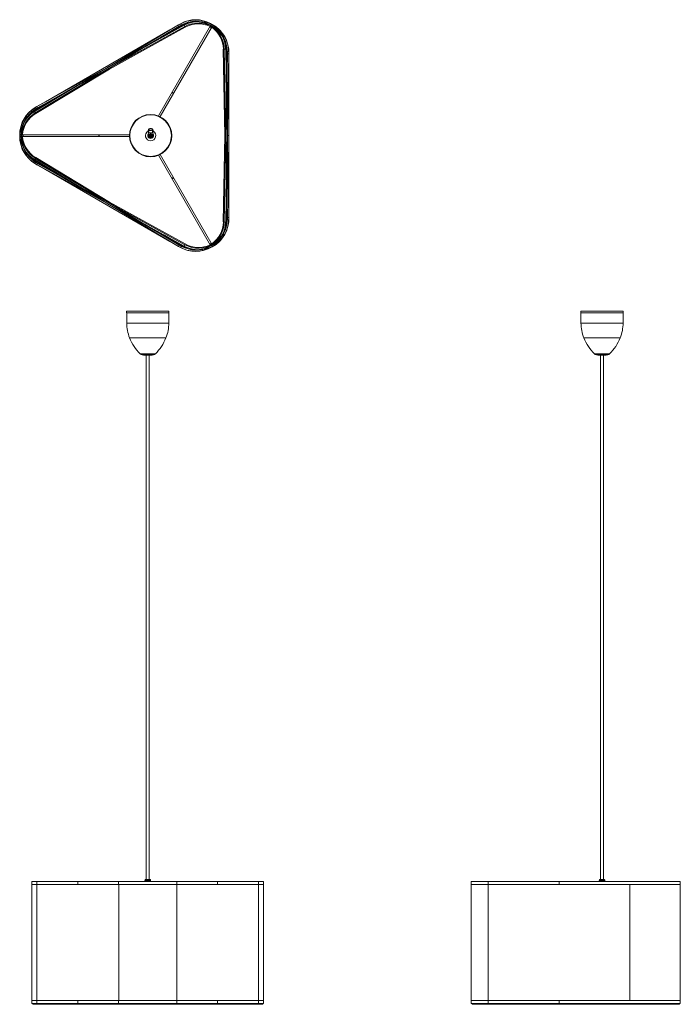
# Model space of a CAD drawing. Header units: millimetres. Extents: x -189 to 950, y -1530 to 167.
import ezdxf

# ---------------------------------------------------------------- set-up
doc = ezdxf.new("R2010")
doc.units = ezdxf.units.MM

msp = doc.modelspace()

# ---------------------------------------------------------------- linework, layer by layer
at = {"color": 7, "linetype": 'Continuous', "lineweight": 15}
for p, q in [((84.7, 158.1), (-163.7, 8.4)), ((88.3, 159.8), (-162.8, 14.8)), ((-162.4, 6.2), (86, 155.9)), ((-161.6, 12.6), (89.6, 157.6)), ((94.3, 157.3), (-159.5, 17.1)), ((-158.3, 14.9), (95.5, 155.1)), ((95.6, 155), (-34.8, 83)), ((-34.1, 81.8), (96.3, 153.8)), ((27.1, 120.3), (94.2, 157.4)), ((139.9, 156.6), (50.1, 1)), ((52.8, -0.2), (142.5, 155.1)), ((69.9, 149.3), (84.6, 158.2)), ((89.6, 157.5), (71.3, 147)), ((72, 145.7), (90.3, 156.3)), ((84.6, 158.2), (86, 155.9)), ((88.3, 159.8), (90.3, 156.3)), ((94.2, 157.4), (96.3, 153.8)), ((-144.6, 25.5), (69.9, 149.3)), ((71.3, 147), (27.1, 120.3)), ((60.6, 138.8), (72, 145.7)), ((166, 116), (161.8, 115.9)), ((161.8, 115.9), (164.7, -33)), ((166.1, -33), (163.3, 115.9)), ((163.4, 115.9), (168.9, -174)), ((168.9, 108.1), (163.4, -181.9)), ((171.4, -174), (165.9, 116)), ((165.9, -181.9), (171.4, 108)), ((166, 116), (167.5, 39.3)), ((167, 112), (167, 90.9)), ((171.1, 112), (167, 112)), ((168.4, 90.9), (168.4, 112)), ((168.5, 112), (168.5, -178)), ((171.5, 108), (168.9, 108.1)), ((171.1, -178), (171.1, 112)), ((171.5, 108), (171.2, 90.9)), ((-37.3, 87.4), (-36, 85.1)), ((167, 90.9), (166.7, 77.6)), ((167.5, 39.3), (168.4, 90.9)), ((171.2, 90.9), (171.2, -156.8)), ((-34.8, 83), (-162.3, 6.1)), ((-161.6, 4.9), (-34.1, 81.8)), ((-163.7, 8.5), (-98, 48.1)), ((-98, 48.1), (-143.2, 23.1)), ((-143.2, 23.1), (-161.5, 12.5)), ((-160.8, 11.3), (-142.5, 21.8)), ((-159.6, 17.2), (-144.6, 25.5)), ((-159.6, 17.2), (-158.3, 14.9)), ((-142.5, 21.8), (-130.9, 28.3)), ((-163.7, 8.5), (-161.6, 4.9)), ((-162.8, 14.8), (-160.8, 11.3)), ((0, -31.5), (-185.9, -31.5)), ((164.7, -33), (161.8, -181.8)), ((163.3, -181.9), (166.1, -33)), ((171.2, -33), (168.5, -33)), ((-185.9, -34.5), (0, -34.5)), ((50.1, -66.9), (139.9, -222.6)), ((142.5, -221.1), (52.8, -65.7)), ((-163.7, -74.4), (-161.6, -70.8)), ((-163.7, -74.3), (84.7, -224)), ((-98, -114), (-163.7, -74.4)), ((-162.8, -80.8), (-160.8, -77.2)), ((-162.8, -80.8), (88.3, -225.8)), ((86, -221.9), (-162.4, -72.2)), ((-162.3, -72.1), (-34.8, -149)), ((-34.1, -147.7), (-161.6, -70.8)), ((89.6, -223.6), (-161.6, -78.6)), ((-161.5, -78.5), (-143.2, -89.1)), ((-142.5, -87.8), (-160.8, -77.2)), ((-159.6, -83.1), (-158.3, -80.8)), ((-144.6, -91.4), (-159.6, -83.1)), ((-159.5, -83), (94.3, -223.3)), ((95.5, -221.1), (-158.3, -80.8)), ((69.9, -215.3), (-144.6, -91.4)), ((-143.2, -89.1), (-98, -114)), ((-130.9, -94.2), (-142.5, -87.8)), ((167.5, -105.2), (166, -181.9)), ((168.4, -156.8), (167.5, -105.2)), ((-37.3, -153.3), (-36, -151.1)), ((-34.8, -149), (95.6, -221)), ((96.3, -219.7), (-34.1, -147.7)), ((166.7, -143.5), (167, -156.8)), ((167, -156.8), (167, -178)), ((168.4, -178), (168.4, -156.8)), ((171.2, -156.8), (171.5, -174)), ((94.2, -223.4), (27.1, -186.3)), ((27.1, -186.3), (71.3, -212.9)), ((166, -181.9), (161.8, -181.8)), ((171.1, -178), (167, -178)), ((171.5, -174), (168.9, -174)), ((72, -211.7), (60.6, -204.8)), ((84.6, -224.1), (69.9, -215.3)), ((71.3, -212.9), (89.6, -223.5)), ((90.3, -222.2), (72, -211.7)), ((94.2, -223.4), (96.3, -219.7)), ((84.6, -224.1), (86, -221.9)), ((88.3, -225.8), (90.3, -222.2)), ((-5, -335.6), (-5, -338.2)), ((-5, -335.6), (68.1, -335.6)), ((-5, -338.2), (68.1, -338.2)), ((-4.7, -338.2), (-4.7, -356.1)), ((67.8, -356.1), (67.8, -338.2)), ((68.1, -338.2), (68.1, -335.6)), ((778.1, -335.6), (778.1, -338.2)), ((778.1, -335.6), (851.2, -335.6)), ((778.1, -338.2), (851.2, -338.2)), ((778.4, -338.2), (778.4, -356.1)), ((850.9, -356.1), (850.9, -338.2)), ((851.2, -338.2), (851.2, -335.6)), ((26.6, -411.6), (36.5, -411.6)), ((29.1, -411.6), (29.1, -1315.5)), ((34, -1315.5), (34, -411.6)), ((809.7, -411.6), (819.7, -411.6)), ((812.2, -411.6), (812.2, -1315.5)), ((817.1, -1315.5), (817.1, -411.6)), ((-168.2, -1318.9), (-168.2, -1323.8)), ((231.4, -1323.8), (-168.2, -1323.8)), ((-168.1, -1318.8), (22.5, -1318.8)), ((-168.1, -1323.8), (-168.1, -1524)), ((-159.6, -1323.8), (-159.6, -1318.9)), ((-159.4, -1323.8), (-159.4, -1524)), ((-88.8, -1323.8), (-88.8, -1318.9)), ((-18.6, -1323.8), (-18.6, -1318.9)), ((-18.4, -1323.8), (-18.4, -1524)), ((27.1, -1315.5), (26.6, -1318.8)), ((27.1, -1315.5), (26.6, -1318.8)), ((27.1, -1315.5), (26.6, -1318.8)), ((27.2, -1315.5), (26.7, -1318.8)), ((27.4, -1315.5), (26.9, -1318.8)), ((27.5, -1315.5), (27.1, -1318.8)), ((27.1, -1315.5), (27.1, -1315.5)), ((27.2, -1315.5), (27.4, -1315.5)), ((27.2, -1315.5), (27.2, -1315.5)), ((27.7, -1315.5), (27.3, -1318.8)), ((27.5, -1315.5), (27.4, -1315.5)), ((27.7, -1315.5), (27.5, -1315.5)), ((28, -1315.5), (27.6, -1318.8)), ((28, -1315.5), (27.7, -1315.5)), ((28.2, -1315.5), (27.9, -1318.8)), ((28.2, -1315.5), (28, -1315.5)), ((28.5, -1315.5), (28.2, -1318.8)), ((28.5, -1315.5), (28.2, -1315.5)), ((28.9, -1315.5), (28.5, -1315.5)), ((28.9, -1315.5), (28.6, -1318.8)), ((29.2, -1315.5), (28.9, -1315.5)), ((29.2, -1315.5), (29, -1318.8)), ((29.6, -1315.5), (29.2, -1315.5)), ((29.6, -1315.5), (29.4, -1318.8)), ((30, -1315.5), (29.6, -1315.5)), ((30, -1315.5), (29.8, -1318.8)), ((33.5, -1315.5), (30, -1315.5)), ((30.4, -1315.5), (30.2, -1318.8)), ((30.8, -1315.5), (30.7, -1318.8)), ((31.2, -1315.5), (31.2, -1318.8)), ((32, -1318.8), (31.9, -1315.5)), ((32.4, -1318.8), (32.3, -1315.5)), ((32.4, -1315.5), (32.5, -1318.8)), ((32.9, -1318.8), (32.7, -1315.5)), ((32.8, -1315.5), (33, -1318.8)), ((33.3, -1318.8), (33.1, -1315.5)), ((33.2, -1315.5), (33.4, -1318.8)), ((33.7, -1318.8), (33.5, -1315.5)), ((33.9, -1315.5), (33.5, -1315.5)), ((33.6, -1315.5), (33.8, -1318.8)), ((34.2, -1318.8), (33.9, -1315.5)), ((34.2, -1315.5), (33.9, -1315.5)), ((34.6, -1318.8), (34.2, -1315.5)), ((34.6, -1315.5), (34.3, -1315.5)), ((34.9, -1318.8), (34.6, -1315.5)), ((34.9, -1315.5), (34.6, -1315.5)), ((35.3, -1318.8), (34.9, -1315.5)), ((35.1, -1315.5), (34.9, -1315.5)), ((35.6, -1318.8), (35.1, -1315.5)), ((35.4, -1315.5), (35.2, -1315.5)), ((35.8, -1318.8), (35.4, -1315.5)), ((35.6, -1315.5), (35.4, -1315.5)), ((36.1, -1318.8), (35.6, -1315.5)), ((35.8, -1315.5), (35.6, -1315.5)), ((36.2, -1318.8), (35.8, -1315.5)), ((35.8, -1315.5), (35.9, -1315.5)), ((36.4, -1318.8), (35.9, -1315.5)), ((35.9, -1315.5), (35.9, -1315.5)), ((36.5, -1318.8), (36, -1315.5)), ((36, -1315.5), (36, -1315.5)), ((36.6, -1318.8), (36.1, -1315.5)), ((36.6, -1318.8), (36.1, -1315.5)), ((40.7, -1318.8), (76.3, -1318.8)), ((79.4, -1318.8), (231.3, -1318.8)), ((81.6, -1323.8), (81.6, -1524)), ((81.7, -1323.8), (81.7, -1318.9)), ((151.9, -1323.8), (151.9, -1318.9)), ((222.6, -1323.8), (222.6, -1524)), ((222.7, -1323.8), (222.7, -1318.9)), ((231.2, -1524), (231.2, -1323.8)), ((231.4, -1323.8), (231.4, -1318.9)), ((589, -1318.9), (589, -1323.8)), ((949.7, -1323.8), (589, -1323.8)), ((589.1, -1318.8), (912.7, -1318.8)), ((589.1, -1323.8), (589.1, -1524)), ((618.6, -1323.8), (618.6, -1318.9)), ((618.6, -1323.8), (618.6, -1524)), ((740.8, -1323.8), (740.8, -1318.9)), ((810.2, -1315.5), (809.7, -1318.8)), ((810.2, -1315.5), (809.7, -1318.8)), ((810.3, -1315.5), (809.8, -1318.8)), ((810.4, -1315.5), (809.9, -1318.8)), ((810.6, -1315.5), (810.1, -1318.8)), ((810.7, -1315.5), (810.3, -1318.8)), ((810.3, -1315.5), (810.3, -1315.5)), ((810.3, -1315.5), (810.3, -1315.5)), ((810.6, -1315.5), (810.4, -1315.5)), ((810.4, -1315.5), (810.4, -1315.5)), ((811, -1315.5), (810.5, -1318.8)), ((810.7, -1315.5), (810.6, -1315.5)), ((811, -1315.5), (810.7, -1315.5)), ((811.2, -1315.5), (810.8, -1318.8)), ((811.2, -1315.5), (811, -1315.5)), ((811.5, -1315.5), (811.1, -1318.8)), ((811.5, -1315.5), (811.2, -1315.5)), ((811.8, -1315.5), (811.5, -1318.8)), ((811.8, -1315.5), (811.5, -1315.5)), ((812.2, -1315.5), (811.8, -1315.5)), ((812.2, -1315.5), (811.9, -1318.8)), ((812.5, -1315.5), (812.2, -1315.5)), ((812.5, -1315.5), (812.3, -1318.8)), ((812.9, -1315.5), (812.5, -1315.5)), ((812.9, -1315.5), (812.7, -1318.8)), ((813.3, -1315.5), (812.9, -1315.5)), ((813.3, -1315.5), (813.1, -1318.8)), ((816.4, -1315.5), (813.3, -1315.5)), ((813.6, -1318.8), (813.7, -1315.5)), ((814.1, -1315.5), (814, -1318.8)), ((814.5, -1315.5), (814.5, -1318.8)), ((815.3, -1318.8), (815.2, -1315.5)), ((815.3, -1315.5), (815.4, -1318.8)), ((815.8, -1318.8), (815.6, -1315.5)), ((815.7, -1315.5), (815.9, -1318.8)), ((816, -1315.5), (816.2, -1318.8)), ((816.1, -1315.5), (816.3, -1318.8)), ((816.6, -1318.8), (816.4, -1315.5)), ((816.8, -1315.5), (816.4, -1315.5)), ((816.5, -1315.5), (816.7, -1318.8)), ((817.1, -1318.8), (816.8, -1315.5)), ((817.2, -1315.5), (816.8, -1315.5)), ((816.9, -1315.5), (817.1, -1318.8)), ((817.5, -1318.8), (817.2, -1315.5)), ((817.5, -1315.5), (817.2, -1315.5)), ((817.9, -1318.8), (817.5, -1315.5)), ((817.8, -1315.5), (817.5, -1315.5)), ((818.2, -1318.8), (817.8, -1315.5)), ((818.1, -1315.5), (817.8, -1315.5)), ((818.5, -1318.8), (818.1, -1315.5)), ((818.4, -1315.5), (818.1, -1315.5)), ((818.8, -1318.8), (818.4, -1315.5)), ((818.6, -1315.5), (818.4, -1315.5)), ((819.1, -1318.8), (818.6, -1315.5)), ((818.8, -1315.5), (818.6, -1315.5)), ((819.3, -1318.8), (818.8, -1315.5)), ((818.8, -1315.5), (819, -1315.5)), ((819.4, -1318.8), (819, -1315.5)), ((819, -1315.5), (819, -1315.5)), ((819.6, -1318.8), (819.1, -1315.5)), ((819.1, -1315.5), (819.1, -1315.5)), ((819.1, -1315.5), (819.1, -1315.5)), ((819.7, -1318.8), (819.2, -1315.5)), ((819.7, -1318.8), (819.2, -1315.5)), ((862.9, -1323.8), (862.9, -1524)), ((928.5, -1318.8), (948.9, -1318.8)), ((949.2, -1318.8), (949.6, -1318.8)), ((949.5, -1524), (949.5, -1323.8)), ((949.7, -1323.8), (949.7, -1318.9)), ((-168.2, -1524), (-168.2, -1528.9)), ((231.4, -1524), (-168.2, -1524)), ((-159.6, -1524), (-159.6, -1528.9)), ((-88.8, -1524), (-88.8, -1528.9)), ((-18.6, -1524), (-18.6, -1528.9)), ((81.7, -1524), (81.7, -1528.9)), ((151.9, -1524), (151.9, -1528.9)), ((222.7, -1524), (222.7, -1528.9)), ((231.4, -1528.9), (231.4, -1524)), ((589, -1524), (589, -1528.9)), ((949.7, -1524), (589, -1524)), ((618.6, -1524), (618.6, -1528.9)), ((740.8, -1524), (740.8, -1528.9)), ((949.7, -1528.9), (949.7, -1524)), ((-168.1, -1529), (22.5, -1529)), ((-165.6, -1530.4), (228.7, -1530.4)), ((31.6, -1529), (231.3, -1529)), ((589.1, -1529), (949.6, -1529)), ((591.6, -1530.4), (947, -1530.4))]:
    msp.add_line(p, q, dxfattribs=at)
at = {"color": 8, "linetype": 'Continuous', "lineweight": 15}
for p, q in [((73.1, 41), (75.7, 39.5)), ((-52.3, -34.5), (-52.3, -31.5)), ((36.4, -30.5), (36.1, -30)), ((36.2, -35.9), (36.6, -35.2)), ((75.7, -105.4), (73.1, -106.9)), ((-4.7, -356.1), (67.8, -356.1)), ((778.4, -356.1), (850.9, -356.1)), ((0.3, -381.6), (62.8, -381.6)), ((783.5, -381.6), (845.9, -381.6)), ((18.5, -409.2), (44.6, -409.2)), ((21.8, -411), (41.3, -411)), ((801.6, -409.2), (827.8, -409.2)), ((804.9, -411), (824.4, -411)), ((-18.6, -1318.9), (-168.2, -1318.9)), ((231.4, -1318.9), (-15.7, -1318.9)), ((26.6, -1318.8), (27.1, -1315.5)), ((26.6, -1318.8), (27.1, -1315.5)), ((27.2, -1315.5), (26.7, -1318.8)), ((26.7, -1318.8), (27.2, -1315.5)), ((26.8, -1318.8), (27.3, -1315.5)), ((27.3, -1315.5), (26.8, -1318.8)), ((27, -1318.8), (27.4, -1315.5)), ((27.5, -1315.5), (27, -1318.8)), ((27.2, -1318.8), (27.6, -1315.5)), ((27.6, -1315.5), (27.2, -1318.8)), ((27.4, -1318.8), (27.8, -1315.5)), ((27.9, -1315.5), (27.5, -1318.8)), ((27.7, -1318.8), (28.1, -1315.5)), ((28.1, -1315.5), (27.7, -1318.8)), ((28, -1318.8), (28.3, -1315.5)), ((28.4, -1315.5), (28.1, -1318.8)), ((28.3, -1318.8), (28.7, -1315.5)), ((28.7, -1315.5), (28.4, -1318.8)), ((28.7, -1318.8), (29, -1315.5)), ((29.1, -1315.5), (28.8, -1318.8)), ((28.9, -1318.8), (29.2, -1315.5)), ((29.1, -1318.8), (29.4, -1315.5)), ((29.4, -1315.5), (29.2, -1318.8)), ((29.3, -1318.8), (29.6, -1315.5)), ((29.6, -1318.8), (29.7, -1315.5)), ((29.8, -1315.5), (29.6, -1318.8)), ((29.7, -1318.8), (29.9, -1315.5)), ((30, -1318.8), (30.1, -1315.5)), ((30.2, -1315.5), (30.1, -1318.8)), ((30.2, -1318.8), (30.3, -1315.5)), ((30.5, -1318.8), (30.6, -1315.5)), ((30.6, -1315.5), (30.5, -1318.8)), ((30.6, -1318.8), (30.7, -1315.5)), ((30.7, -1318.8), (30.8, -1315.5)), ((30.9, -1318.8), (31, -1315.5)), ((31, -1315.5), (31, -1318.8)), ((31.1, -1318.8), (31.1, -1315.5)), ((31.2, -1318.8), (31.2, -1315.5)), ((31.4, -1318.8), (31.4, -1315.5)), ((31.5, -1315.5), (31.5, -1318.8)), ((31.5, -1318.8), (31.5, -1315.5)), ((31.6, -1315.5), (31.6, -1318.8)), ((31.7, -1318.8), (31.7, -1315.5)), ((31.9, -1318.8), (31.8, -1315.5)), ((31.9, -1315.5), (31.9, -1318.8)), ((32, -1315.5), (32.1, -1318.8)), ((32.1, -1318.8), (32.1, -1315.5)), ((32.4, -1318.8), (32.3, -1315.5)), ((32.3, -1315.5), (32.4, -1318.8)), ((32.6, -1318.8), (32.5, -1315.5)), ((32.8, -1318.8), (32.7, -1315.5)), ((32.7, -1315.5), (32.9, -1318.8)), ((33, -1318.8), (32.9, -1315.5)), ((33.3, -1318.8), (33.1, -1315.5)), ((33.5, -1318.8), (33.3, -1315.5)), ((33.7, -1318.8), (33.5, -1315.5)), ((33.9, -1318.8), (33.7, -1315.5)), ((34.1, -1318.8), (33.9, -1315.5)), ((33.9, -1315.5), (34.2, -1318.8)), ((34.3, -1318.8), (34, -1315.5)), ((34.5, -1318.8), (34.2, -1315.5)), ((34.3, -1315.5), (34.6, -1318.8)), ((34.7, -1318.8), (34.4, -1315.5)), ((34.9, -1318.8), (34.6, -1315.5)), ((35.1, -1318.8), (34.7, -1315.5)), ((35.2, -1318.8), (34.9, -1315.5)), ((35.4, -1318.8), (35, -1315.5)), ((35.6, -1318.8), (35.1, -1315.5)), ((35.7, -1318.8), (35.3, -1315.5)), ((35.8, -1318.8), (35.4, -1315.5)), ((35.9, -1318.8), (35.5, -1315.5)), ((36.1, -1318.8), (35.6, -1315.5)), ((36.1, -1318.8), (35.7, -1315.5)), ((36.2, -1318.8), (35.8, -1315.5)), ((36.3, -1318.8), (35.8, -1315.5)), ((36.4, -1318.8), (35.9, -1315.5)), ((36.4, -1318.8), (35.9, -1315.5)), ((36.5, -1318.8), (36, -1315.5)), ((36.6, -1318.8), (36.1, -1315.5)), ((862.8, -1318.9), (589, -1318.9)), ((809.7, -1318.8), (810.2, -1315.5)), ((809.7, -1318.8), (810.2, -1315.5)), ((809.8, -1318.8), (810.3, -1315.5)), ((810.3, -1315.5), (809.8, -1318.8)), ((810.4, -1315.5), (809.9, -1318.8)), ((810, -1318.8), (810.5, -1315.5)), ((810.5, -1315.5), (810, -1318.8)), ((810.2, -1318.8), (810.6, -1315.5)), ((810.7, -1315.5), (810.2, -1318.8)), ((810.4, -1318.8), (810.8, -1315.5)), ((810.9, -1315.5), (810.4, -1318.8)), ((810.7, -1318.8), (811.1, -1315.5)), ((811.1, -1315.5), (810.7, -1318.8)), ((811, -1318.8), (811.3, -1315.5)), ((811.4, -1315.5), (811, -1318.8)), ((811.3, -1318.8), (811.6, -1315.5)), ((811.7, -1315.5), (811.3, -1318.8)), ((811.7, -1318.8), (811.9, -1315.5)), ((812, -1315.5), (811.7, -1318.8)), ((811.9, -1318.8), (812.2, -1315.5)), ((812, -1318.8), (812.3, -1315.5)), ((812.4, -1315.5), (812.1, -1318.8)), ((812.2, -1318.8), (812.5, -1315.5)), ((812.5, -1318.8), (812.7, -1315.5)), ((812.7, -1315.5), (812.5, -1318.8)), ((812.6, -1318.8), (812.9, -1315.5)), ((812.9, -1318.8), (813.1, -1315.5)), ((813.1, -1315.5), (813, -1318.8)), ((813.1, -1318.8), (813.2, -1315.5)), ((813.3, -1318.8), (813.5, -1315.5)), ((813.5, -1315.5), (813.4, -1318.8)), ((813.5, -1318.8), (813.6, -1315.5)), ((813.8, -1318.8), (813.9, -1315.5)), ((813.9, -1315.5), (813.9, -1318.8)), ((814, -1318.8), (814, -1315.5)), ((814.1, -1318.8), (814.1, -1315.5)), ((814.3, -1318.8), (814.3, -1315.5)), ((814.4, -1315.5), (814.3, -1318.8)), ((814.4, -1318.8), (814.4, -1315.5)), ((814.5, -1318.8), (814.6, -1315.5)), ((814.8, -1318.8), (814.7, -1315.5)), ((814.8, -1315.5), (814.8, -1318.8)), ((814.9, -1318.8), (814.8, -1315.5)), ((814.9, -1315.5), (815, -1318.8)), ((815, -1318.8), (815, -1315.5)), ((815.2, -1318.8), (815.2, -1315.5)), ((815.2, -1315.5), (815.3, -1318.8)), ((815.5, -1318.8), (815.4, -1315.5)), ((815.7, -1318.8), (815.6, -1315.5)), ((815.6, -1315.5), (815.7, -1318.8)), ((815.9, -1318.8), (815.8, -1315.5)), ((816.2, -1318.8), (816, -1315.5)), ((816.4, -1318.8), (816.2, -1315.5)), ((816.6, -1318.8), (816.4, -1315.5)), ((816.8, -1318.8), (816.6, -1315.5)), ((817, -1318.8), (816.8, -1315.5)), ((817.2, -1318.8), (817, -1315.5)), ((817.5, -1318.8), (817.2, -1315.5)), ((817.2, -1315.5), (817.5, -1318.8)), ((817.6, -1318.8), (817.3, -1315.5)), ((817.8, -1318.8), (817.5, -1315.5)), ((817.5, -1315.6), (817.9, -1318.8)), ((818, -1318.8), (817.7, -1315.5)), ((818.2, -1318.8), (817.8, -1315.5)), ((818.3, -1318.8), (818, -1315.5)), ((818.5, -1318.8), (818.1, -1315.5)), ((818.6, -1318.8), (818.2, -1315.5)), ((818.8, -1318.8), (818.4, -1315.5)), ((818.9, -1318.8), (818.5, -1315.5)), ((819.1, -1318.8), (818.6, -1315.5)), ((819.1, -1318.8), (818.7, -1315.5)), ((819.3, -1318.8), (818.8, -1315.5)), ((819.3, -1318.8), (818.9, -1315.5)), ((819.4, -1318.8), (819, -1315.5)), ((819.5, -1318.8), (819, -1315.5)), ((819.6, -1318.8), (819.1, -1315.5)), ((819.6, -1318.8), (819.1, -1315.5)), ((819.7, -1318.8), (819.2, -1315.5)), ((949.7, -1318.9), (867.4, -1318.9)), ((-18.6, -1528.9), (-168.2, -1528.9)), ((231.4, -1528.9), (-15.7, -1528.9)), ((862.8, -1528.9), (589, -1528.9)), ((949.7, -1528.9), (867.4, -1528.9))]:
    msp.add_line(p, q, dxfattribs=at)
at = {"color": 7, "linetype": 'Continuous', "lineweight": 15, "flags": 128}
for points in [[(90.3, 156.3), (94, 158.2), (94.9, 158.6)], [(94.9, 158.6), (98.6, 159.9), (101.3, 160.6)], [(166.7, 117.1), (166.8, 116.1), (167, 112)], [(-170, 4), (-168.1, 5.9), (-165.1, 8.5)], [(-165.1, 8.5), (-164.3, 9.1), (-160.8, 11.3)], [(-165.1, -74.5), (-168.1, -71.8), (-170, -70)], [(-160.8, -77.2), (-164.3, -75), (-165.1, -74.5)], [(167, -178), (166.8, -182.1), (166.7, -183.1)], [(94.9, -224.5), (94, -224.1), (90.3, -222.2)], [(101.3, -226.6), (98.6, -225.8), (94.9, -224.5)], [(618.6, -1318.8), (618.6, -1318.8), (618.6, -1318.8), (618.6, -1318.8), (618.6, -1318.8), (618.6, -1318.8), (618.6, -1318.8), (618.6, -1318.8), (618.6, -1318.9)], [(740.9, -1318.8), (740.9, -1318.8), (740.9, -1318.8), (740.9, -1318.8), (740.8, -1318.8), (740.8, -1318.8), (740.8, -1318.8), (740.8, -1318.8), (740.8, -1318.9)], [(810.2, -1315.5), (810.2, -1315.6), (810.1, -1316), (809.9, -1317.6), (809.7, -1318.8)], [(819.2, -1315.5), (819.2, -1315.6), (819.3, -1316), (819.5, -1317.6), (819.7, -1318.8)], [(862.8, -1318.9), (862.8, -1318.8), (862.8, -1318.8), (862.8, -1318.8), (862.8, -1318.8), (862.8, -1318.8), (862.8, -1318.8), (862.8, -1318.8), (862.8, -1318.8)], [(618.6, -1529), (618.6, -1529), (618.6, -1529), (618.6, -1529), (618.6, -1529), (618.6, -1529), (618.6, -1529), (618.6, -1528.9), (618.6, -1528.9)], [(740.9, -1529), (740.9, -1529), (740.9, -1529), (740.9, -1529), (740.8, -1529), (740.8, -1529), (740.8, -1529), (740.8, -1528.9), (740.8, -1528.9)], [(862.8, -1528.9), (862.8, -1528.9), (862.8, -1529), (862.8, -1529), (862.8, -1529), (862.8, -1529), (862.8, -1529), (862.8, -1529), (862.8, -1529)]]:
    msp.add_lwpolyline(points, dxfattribs=at)
at = {"color": 8, "linetype": 'Continuous', "lineweight": 15, "flags": 128}
for points in [[(76.2, -106.2), (76, -106.2), (75.7, -106.2), (75.2, -106.4), (74.7, -106.7), (74.2, -107), (73.9, -107.3), (73.6, -107.6), (73.6, -107.7), (73.6, -107.7)], [(27.1, -1315.5), (27.1, -1315.6), (27.1, -1316), (26.8, -1317.6), (26.6, -1318.8)], [(27.1, -1315.5), (27.1, -1315.6), (27, -1316), (26.8, -1317.6), (26.6, -1318.8)], [(27.2, -1315.5), (27.2, -1315.6), (27.2, -1316), (26.9, -1317.6), (26.7, -1318.8)], [(27.4, -1315.5), (27.3, -1315.6), (27.3, -1316), (27.1, -1317.6), (26.9, -1318.8)], [(27.5, -1315.5), (27.5, -1315.6), (27.5, -1316), (27.2, -1317.6), (27.1, -1318.8)], [(27.7, -1315.5), (27.7, -1315.6), (27.7, -1316), (27.5, -1317.6), (27.3, -1318.8)], [(28, -1315.5), (28, -1315.6), (27.9, -1316), (27.7, -1317.6), (27.6, -1318.8)], [(28.3, -1315.5), (28.2, -1315.6), (28.2, -1316), (28, -1317.6), (27.9, -1318.8)], [(28.6, -1315.5), (28.6, -1315.6), (28.5, -1316), (28.3, -1317.6), (28.2, -1318.8)], [(28.9, -1315.5), (28.9, -1315.6), (28.8, -1316), (28.7, -1317.6), (28.6, -1318.8)], [(29.2, -1315.5), (29.2, -1315.6), (29.2, -1316), (29.1, -1317.6), (29, -1318.8)], [(29.6, -1315.5), (29.6, -1315.6), (29.6, -1316), (29.5, -1317.6), (29.4, -1318.8)], [(30, -1315.5), (30, -1315.6), (30, -1316), (29.9, -1317.6), (29.8, -1318.8)], [(30.4, -1315.5), (30.4, -1315.6), (30.4, -1316), (30.3, -1317.6), (30.3, -1318.8)], [(30.8, -1315.5), (30.8, -1315.6), (30.8, -1316), (30.8, -1317.6), (30.8, -1318.8)], [(31.3, -1315.5), (31.3, -1315.6), (31.3, -1316), (31.2, -1317.6), (31.2, -1318.8)], [(31.7, -1315.5), (31.7, -1315.6), (31.7, -1316), (31.7, -1317.6), (31.7, -1318.8)], [(32.1, -1315.5), (32.1, -1315.6), (32.1, -1316), (32.2, -1317.6), (32.2, -1318.8)], [(32.6, -1315.5), (32.6, -1315.6), (32.6, -1316), (32.6, -1317.6), (32.6, -1318.8)], [(33, -1315.5), (33, -1315.6), (33, -1316), (33.1, -1317.6), (33.1, -1318.8)], [(33.4, -1315.5), (33.4, -1315.6), (33.4, -1316), (33.5, -1317.6), (33.6, -1318.8)], [(33.7, -1315.5), (33.8, -1315.6), (33.8, -1316), (33.9, -1317.6), (34, -1318.8)], [(34.1, -1315.5), (34.1, -1315.6), (34.2, -1316), (34.3, -1317.6), (34.4, -1318.8)], [(34.5, -1315.5), (34.5, -1315.6), (34.5, -1316), (34.7, -1317.6), (34.8, -1318.8)], [(34.8, -1315.5), (34.8, -1315.6), (34.8, -1316), (35, -1317.6), (35.1, -1318.8)], [(35.1, -1315.5), (35.1, -1315.6), (35.1, -1316), (35.3, -1317.6), (35.4, -1318.8)], [(35.3, -1315.5), (35.3, -1315.6), (35.4, -1316), (35.6, -1317.6), (35.7, -1318.8)], [(35.5, -1315.5), (35.5, -1315.6), (35.6, -1316), (35.8, -1317.6), (36, -1318.8)], [(35.7, -1315.5), (35.7, -1315.6), (35.8, -1316), (36, -1317.6), (36.2, -1318.8)], [(35.9, -1315.5), (35.9, -1315.6), (35.9, -1316), (36.2, -1317.6), (36.3, -1318.8)], [(36, -1315.5), (36, -1315.6), (36, -1316), (36.3, -1317.6), (36.5, -1318.8)], [(36, -1315.5), (36.1, -1315.6), (36.1, -1316), (36.4, -1317.6), (36.5, -1318.8)], [(36.1, -1315.5), (36.1, -1315.6), (36.1, -1316), (36.4, -1317.6), (36.6, -1318.8)], [(810.2, -1315.5), (810.2, -1315.6), (810.1, -1316), (809.9, -1317.6), (809.7, -1318.8)], [(810.3, -1315.5), (810.3, -1315.6), (810.2, -1316), (810, -1317.6), (809.8, -1318.8)], [(810.4, -1315.5), (810.4, -1315.6), (810.3, -1316), (810.1, -1317.6), (809.9, -1318.8)], [(810.6, -1315.5), (810.5, -1315.6), (810.5, -1316), (810.3, -1317.6), (810.1, -1318.8)], [(810.8, -1315.5), (810.7, -1315.6), (810.7, -1316), (810.5, -1317.6), (810.3, -1318.8)], [(811, -1315.5), (811, -1315.6), (810.9, -1316), (810.7, -1317.6), (810.6, -1318.8)], [(811.2, -1315.5), (811.2, -1315.6), (811.2, -1316), (811, -1317.6), (810.8, -1318.8)], [(811.5, -1315.5), (811.5, -1315.6), (811.5, -1316), (811.3, -1317.6), (811.2, -1318.8)], [(811.8, -1315.5), (811.8, -1315.6), (811.8, -1316), (811.6, -1317.6), (811.5, -1318.8)], [(812.2, -1315.5), (812.2, -1315.6), (812.1, -1316), (812, -1317.6), (811.9, -1318.8)], [(812.6, -1315.5), (812.5, -1315.6), (812.5, -1316), (812.4, -1317.6), (812.3, -1318.8)], [(812.9, -1315.5), (812.9, -1315.6), (812.9, -1316), (812.8, -1317.6), (812.7, -1318.8)], [(813.3, -1315.5), (813.3, -1315.6), (813.3, -1316), (813.2, -1317.6), (813.2, -1318.8)], [(813.8, -1315.5), (813.8, -1315.6), (813.7, -1316), (813.7, -1317.6), (813.6, -1318.8)], [(814.2, -1315.5), (814.2, -1315.6), (814.2, -1316), (814.1, -1317.6), (814.1, -1318.8)], [(814.6, -1315.5), (814.6, -1315.6), (814.6, -1316), (814.6, -1317.6), (814.6, -1318.8)], [(815, -1315.5), (815, -1315.6), (815, -1316), (815, -1317.6), (815.1, -1318.8)], [(815.5, -1315.5), (815.5, -1315.6), (815.5, -1316), (815.5, -1317.6), (815.5, -1318.8)], [(815.9, -1315.5), (815.9, -1315.6), (815.9, -1316), (816, -1317.6), (816, -1318.8)], [(816.3, -1315.5), (816.3, -1315.6), (816.3, -1316), (816.4, -1317.6), (816.4, -1318.8)], [(816.7, -1315.5), (816.7, -1315.6), (816.7, -1316), (816.8, -1317.6), (816.9, -1318.8)], [(817.1, -1315.5), (817.1, -1315.6), (817.1, -1316), (817.2, -1317.6), (817.3, -1318.8)], [(817.4, -1315.5), (817.4, -1315.6), (817.4, -1316), (817.6, -1317.6), (817.7, -1318.8)], [(817.7, -1315.5), (817.7, -1315.6), (817.8, -1316), (817.9, -1317.6), (818.1, -1318.8)], [(818, -1315.5), (818, -1315.6), (818.1, -1316), (818.3, -1317.6), (818.4, -1318.8)], [(818.3, -1315.5), (818.3, -1315.6), (818.4, -1316), (818.6, -1317.6), (818.7, -1318.8)], [(818.5, -1315.5), (818.6, -1315.6), (818.6, -1316), (818.8, -1317.6), (819, -1318.8)], [(818.7, -1315.5), (818.8, -1315.6), (818.8, -1316), (819, -1317.6), (819.2, -1318.8)], [(818.9, -1315.5), (818.9, -1315.6), (819, -1316), (819.2, -1317.6), (819.4, -1318.8)], [(819, -1315.5), (819.1, -1315.6), (819.1, -1316), (819.4, -1317.6), (819.5, -1318.8)], [(819.1, -1315.5), (819.1, -1315.6), (819.2, -1316), (819.4, -1317.6), (819.6, -1318.8)], [(819.2, -1315.5), (819.2, -1315.6), (819.3, -1316), (819.5, -1317.6), (819.7, -1318.8)], [(619.1, -1529), (619.2, -1529.6), (619.4, -1530.1), (619.7, -1530.3), (619.9, -1530.4)], [(863.4, -1529), (863.5, -1529.6), (863.7, -1530.1), (864, -1530.3), (864.2, -1530.4)]]:
    msp.add_lwpolyline(points, dxfattribs=at)
at = {"color": 7, "linetype": 'Continuous', "lineweight": 15}
for centre, radius in [((36.5, -33), 36.6), ((36.5, -33), 35.8), ((36.5, -25), 3.5), ((36.5, -33), 3.5), ((36.5, -33), 3.49), ((36.5, -33), 3), ((36.5, -33), 2.45), ((36.5, -31.9), 0.99), ((36.5, -31.9), 1), ((36.5, -34.1), 0.99), ((36.5, -34.1), 1)]:
    msp.add_circle(centre, radius, dxfattribs=at)
for centre, radius, start, end in [((114.2, 109.1), 57.3, 358.9174, 121.0826), ((114.2, 109.1), 57.2, 358.9174, 121.0826), ((114.2, 109.1), 54.7, 358.9174, 121.0826), ((114.2, 109.1), 54.6, 358.9174, 121.0826), ((114.2, 115), 51.8, 1.0826, 120), ((114.2, 115), 51.7, 1.0826, 120), ((114.2, 115), 49.2, 1.0826, 120), ((114.2, 115), 49.1, 1.0826, 120), ((119.3, 112), 51.8, 0, 118.9174), ((119.3, 112), 51.7, 0, 118.9174), ((119.3, 112), 49.2, 0, 118.9174), ((119.3, 112), 49.1, 0, 118.9174), ((119.3, 112), 47.7, 65.3813, 118.9174), ((141.7, 156.8), 1.5, 191.5324, 288.4676), ((114.2, 115), 47.7, 1.0826, 54.6187), ((114.2, 109.1), 53.1, 8.6694, 15.8904), ((-131.9, -33), 57.3, 118.9174, 241.0826), ((-131.9, -33), 57.2, 118.9174, 241.0826), ((-137, -30), 51.8, 120, 238.9174), ((-137, -35.9), 51.8, 121.0826, 240), ((-137, -30), 51.7, 120, 238.9174), ((-137, -35.9), 51.7, 121.0826, 240), ((-131.9, -33), 54.7, 118.9174, 241.0826), ((-131.9, -33), 54.6, 118.9174, 241.0826), ((-137, -30), 49.2, 120, 238.9174), ((-137, -35.9), 49.2, 121.0826, 240), ((-137, -30), 49.1, 120, 238.9174), ((-137, -35.9), 49.1, 121.0826, 240), ((-137, -35.9), 47.7, 121.0826, 174.6187), ((-186.9, -33), 1.5, 311.5324, 48.4676), ((36.5, -33), 4.81, 153.0589, 26.9411), ((36.5, -25), 4.5, 337.1099, 202.8901), ((27.9, -28.6), 4.83, 333.0589, 22.8901), ((45.1, -28.6), 4.83, 157.1099, 206.9411), ((-137, -30), 47.7, 185.3813, 238.9174), ((114.2, -175.1), 57.3, 238.9174, 1.0826), ((114.2, -175.1), 57.2, 238.9174, 1.0826), ((114.2, -175.1), 54.6, 238.9174, 1.0826), ((114.2, -175.1), 54.7, 238.9174, 1.0826), ((114.2, -180.9), 51.8, 240, 358.9174), ((114.2, -180.9), 51.7, 240, 358.9174), ((114.2, -180.9), 49.2, 240, 358.9174), ((114.2, -180.9), 49.1, 240, 358.9174), ((119.3, -178), 51.8, 241.0826, 0), ((119.3, -178), 51.7, 241.0826, 0), ((119.3, -178), 49.2, 241.0826, 0), ((119.3, -178), 49.1, 241.0826, 0), ((114.2, -180.9), 47.7, 305.3813, 358.9174), ((114.2, -175.1), 53.1, 344.1096, 351.3306), ((119.3, -178), 47.7, 241.0826, 294.6187), ((141.7, -222.7), 1.5, 71.5324, 168.4676), ((62.9, -356.1), 67.6, 180, 202.2099), ((0.3, -356.1), 67.6, 337.7901, 0), ((846, -356.1), 67.6, 180, 202.2099), ((783.4, -356.1), 67.6, 337.7901, 0), ((74.9, -352.3), 80.1, 201.4896, 225.2707), ((-11.7, -352.3), 80.1, 314.7293, 338.5104), ((858, -352.3), 80.1, 201.4896, 225.2707), ((771.4, -352.3), 80.1, 314.7293, 338.5104), ((23.4, -404.2), 7, 225.2707, 256.8218), ((26.6, -390.6), 21, 256.8218, 270), ((36.5, -390.6), 21, 270, 283.1782), ((39.7, -404.2), 7, 283.1782, 314.7293), ((806.5, -404.2), 7, 225.2707, 256.8218), ((809.7, -390.6), 21, 256.8218, 270), ((819.7, -390.6), 21, 270, 283.1782), ((822.8, -404.2), 7, 283.1782, 314.7293), ((-168.1, -1318.9), 0.1, 90, 180), ((-159.5, -1318.8), 0.0937, 94.7652, 184.0798), ((-88.7, -1318.8), 0.094, 94.4019, 183.8113), ((-18.5, -1318.8), 0.0944, 94.057, 183.5505), ((81.6, -1318.8), 0.0944, 356.4495, 85.943), ((151.9, -1318.8), 0.094, 356.1887, 85.5981), ((222.6, -1318.8), 0.0937, 355.9202, 85.2348), ((231.3, -1318.9), 0.1, 360, 90), ((589.1, -1318.9), 0.1, 90, 180), ((949.6, -1318.9), 0.1, 0, 90), ((-168.1, -1528.9), 0.1, 180, 270), ((-165.6, -1528.9), 1.5, 185.0453, 270), ((-159.5, -1528.9), 0.0937, 175.9202, 265.2348), ((-88.7, -1528.9), 0.094, 176.1887, 265.5981), ((-18.5, -1528.9), 0.0944, 176.4495, 265.943), ((81.6, -1528.9), 0.0944, 274.057, 3.5505), ((151.9, -1528.9), 0.094, 274.4019, 3.8113), ((222.6, -1528.9), 0.0937, 274.7652, 4.0798), ((228.7, -1528.9), 1.5, 270, 354.9547), ((231.3, -1528.9), 0.1, 270, 0), ((589.1, -1528.9), 0.1, 180, 270), ((591.6, -1528.9), 1.5, 185.0453, 270), ((947, -1528.9), 1.5, 270, 354.9547), ((949.6, -1528.9), 0.1, 270, 0)]:
    msp.add_arc(centre, radius, start, end, dxfattribs=at)
at = {"color": 8, "linetype": 'Continuous', "lineweight": 15}
for centre, radius, start, end in [((141.4, 156.2), 2.86, 208.3106, 271.6894), ((76.1, 43.1), 2.86, 208.3106, 271.6894), ((-186.3, -33), 2.86, 328.3106, 31.6894), ((-55.7, -33), 2.86, 328.3106, 31.6894), ((36.5, -33), 8.86, 120.4301, 59.5699), ((36.5, -33), 4.96, 143.1307, 36.8693), ((36.5, -33), 8.86, 66.7381, 113.2619), ((36.5, -33), 4.96, 74.1385, 105.8615), ((141.4, -222.2), 2.86, 88.3106, 151.6894), ((-157.2, -1529), 1.37, 179.9222, 266.2523), ((-16.2, -1529), 1.38, 180.6025, 266.8202), ((79.3, -1529), 1.38, 273.1798, 359.3975), ((220.3, -1529), 1.37, 273.7477, 0.0778)]:
    msp.add_arc(centre, radius, start, end, dxfattribs=at)

doc.saveas('drawing.dxf')
